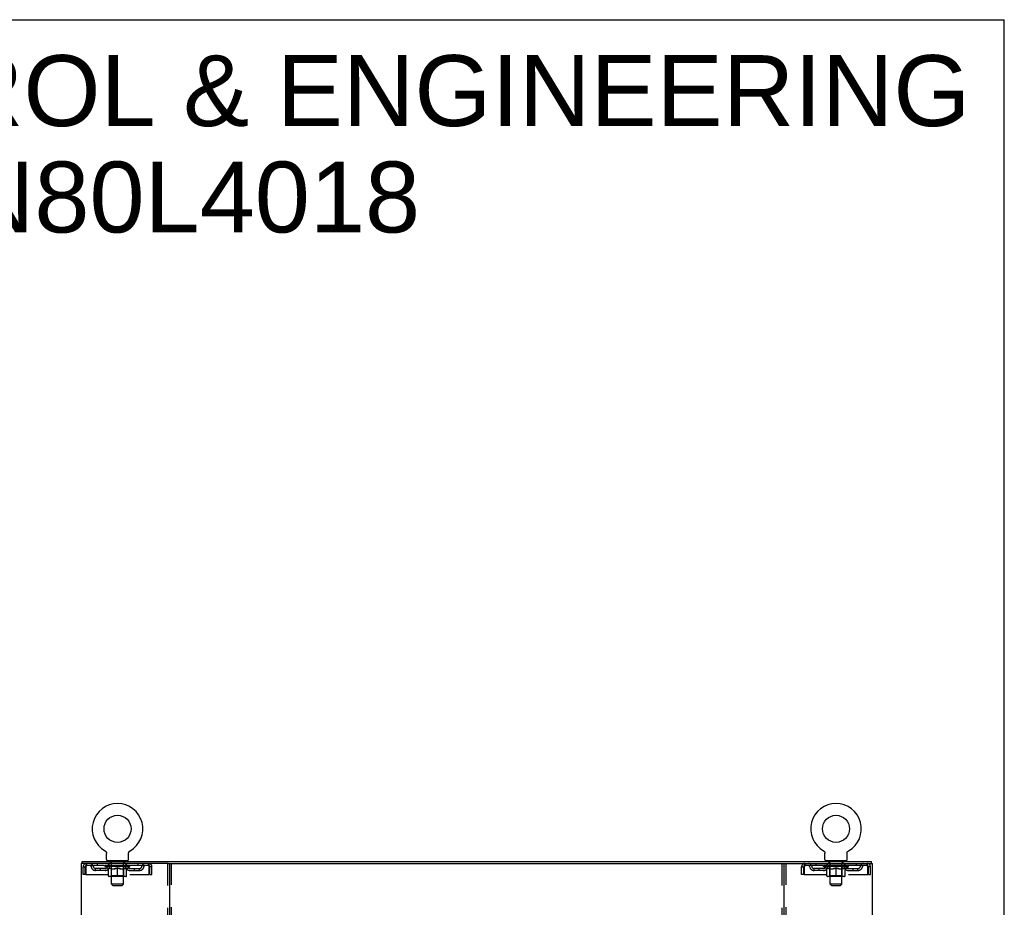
# Model space of a CAD drawing. Header units: inches. Extents: x 0 to 204, y 0 to 132.
# Tile 115 of 115: x 154 to 204, y 87 to 132. Entities that reach past the tile are written whole.
import ezdxf

# ---------------------------------------------------------------- set-up
doc = ezdxf.new("R2010")
doc.units = ezdxf.units.IN
doc.header["$LTSCALE"] = 11.243375
doc.header["$MEASUREMENT"] = 0
doc.linetypes.add('HIDDEN', pattern=[0.2, 0.1, -0.1])
doc.layers.get('0').update_dxf_attribs({"linetype": 'CONTINUOUS'})
doc.layers.add('DEFAULT_2', color=8, linetype='HIDDEN')
doc.layers.add('DIMENSIONS', color=7, linetype='CONTINUOUS')
doc.styles.get("Standard").update_dxf_attribs({"font": 'arial.ttf'})

msp = doc.modelspace()

# ---------------------------------------------------------------- linework, layer by layer
at = {"color": 7, "linetype": 'Continuous'}
for p, q in [((0, 132.275), (204.425, 132.275)), ((204.425, 0), (204.425, 132.275)), ((158.69, 89.998), (158.69, 89.998)), ((158.69, 89.998), (158.694, 89.995)), ((158.692, 89.996), (158.691, 89.997)), ((158.694, 89.995), (158.698, 89.992)), ((158.698, 89.992), (158.703, 89.989)), ((158.702, 89.99), (158.707, 89.986)), ((158.706, 89.987), (158.711, 89.983)), ((158.71, 89.983), (158.714, 89.98)), ((158.714, 89.98), (158.718, 89.977)), ((158.718, 89.977), (158.722, 89.973)), ((158.722, 89.973), (158.725, 89.969)), ((158.725, 89.969), (158.729, 89.965)), ((158.728, 89.966), (158.732, 89.961)), ((158.732, 89.962), (158.735, 89.957)), ((158.735, 89.958), (158.738, 89.953)), ((158.738, 89.953), (158.741, 89.949)), ((158.74, 89.949), (158.743, 89.945)), ((158.743, 89.945), (158.746, 89.94)), ((158.746, 89.94), (158.748, 89.936)), ((158.748, 89.936), (158.75, 89.931)), ((158.75, 89.931), (158.752, 89.926)), ((158.752, 89.927), (158.754, 89.922)), ((158.754, 89.922), (158.755, 89.917)), ((158.755, 89.917), (158.757, 89.912)), ((158.757, 89.912), (158.758, 89.907)), ((158.758, 89.907), (158.759, 89.902)), ((158.759, 89.902), (158.76, 89.897)), ((158.76, 89.897), (158.761, 89.892)), ((158.761, 89.892), (158.762, 89.887)), ((158.762, 89.877), (158.762, 89.873)), ((158.762, 89.559), (158.762, 89.873)), ((159.887, 89.559), (159.887, 89.873)), ((159.888, 89.887), (159.889, 89.892)), ((159.888, 89.882), (159.888, 89.887)), ((159.889, 89.892), (159.89, 89.897)), ((159.89, 89.897), (159.891, 89.902)), ((159.891, 89.902), (159.892, 89.907)), ((159.892, 89.907), (159.893, 89.912)), ((159.893, 89.912), (159.894, 89.917)), ((159.894, 89.917), (159.896, 89.922)), ((159.896, 89.922), (159.898, 89.927)), ((159.898, 89.926), (159.9, 89.931)), ((159.9, 89.931), (159.902, 89.936)), ((159.902, 89.936), (159.904, 89.94)), ((159.904, 89.94), (159.907, 89.945)), ((159.907, 89.945), (159.91, 89.949)), ((159.909, 89.949), (159.912, 89.953)), ((159.912, 89.953), (159.915, 89.958)), ((159.915, 89.957), (159.918, 89.962)), ((159.918, 89.961), (159.922, 89.966)), ((159.921, 89.965), (159.925, 89.969)), ((159.925, 89.969), (159.928, 89.973)), ((159.928, 89.973), (159.932, 89.977)), ((159.932, 89.977), (159.936, 89.98)), ((159.936, 89.98), (159.94, 89.983)), ((159.939, 89.983), (159.943, 89.987)), ((159.943, 89.986), (159.948, 89.99)), ((159.947, 89.989), (159.952, 89.992)), ((159.952, 89.992), (159.956, 89.995)), ((159.952, 89.992), (159.953, 89.993)), ((159.956, 89.995), (159.96, 89.998)), ((159.959, 89.997), (159.958, 89.996)), ((159.96, 89.998), (159.96, 89.998)), ((195.232, 89.998), (195.232, 89.998)), ((195.232, 89.998), (195.236, 89.995)), ((195.234, 89.996), (195.233, 89.997)), ((195.236, 89.995), (195.24, 89.992)), ((195.24, 89.992), (195.245, 89.989)), ((195.244, 89.99), (195.249, 89.986)), ((195.248, 89.987), (195.253, 89.983)), ((195.252, 89.983), (195.256, 89.98)), ((195.256, 89.98), (195.26, 89.977)), ((195.26, 89.977), (195.264, 89.973)), ((195.264, 89.973), (195.267, 89.969)), ((195.267, 89.969), (195.271, 89.965)), ((195.27, 89.966), (195.274, 89.961)), ((195.274, 89.962), (195.277, 89.957)), ((195.277, 89.958), (195.28, 89.953)), ((195.28, 89.953), (195.283, 89.949)), ((195.282, 89.949), (195.285, 89.945)), ((195.285, 89.945), (195.288, 89.94)), ((195.288, 89.94), (195.29, 89.936)), ((195.29, 89.936), (195.292, 89.931)), ((195.292, 89.931), (195.294, 89.926)), ((195.294, 89.927), (195.296, 89.922)), ((195.296, 89.922), (195.297, 89.917)), ((195.297, 89.917), (195.299, 89.912)), ((195.299, 89.912), (195.3, 89.907)), ((195.3, 89.907), (195.301, 89.902)), ((195.301, 89.902), (195.302, 89.897)), ((195.302, 89.897), (195.303, 89.892)), ((195.303, 89.892), (195.304, 89.887)), ((195.304, 89.877), (195.304, 89.873)), ((195.304, 89.559), (195.304, 89.873)), ((196.429, 89.559), (196.429, 89.873)), ((196.43, 89.887), (196.431, 89.892)), ((196.43, 89.882), (196.43, 89.887)), ((196.431, 89.892), (196.432, 89.897)), ((196.432, 89.897), (196.433, 89.902)), ((196.433, 89.902), (196.434, 89.907)), ((196.434, 89.907), (196.435, 89.912)), ((196.435, 89.912), (196.436, 89.917)), ((196.436, 89.917), (196.438, 89.922)), ((196.438, 89.922), (196.44, 89.927)), ((196.44, 89.926), (196.442, 89.931)), ((196.442, 89.931), (196.444, 89.936)), ((196.444, 89.936), (196.446, 89.94)), ((196.446, 89.94), (196.449, 89.945)), ((196.449, 89.945), (196.452, 89.949)), ((196.451, 89.949), (196.454, 89.953)), ((196.454, 89.953), (196.457, 89.958)), ((196.457, 89.957), (196.46, 89.962)), ((196.46, 89.961), (196.464, 89.966)), ((196.463, 89.965), (196.467, 89.969)), ((196.467, 89.969), (196.47, 89.973)), ((196.47, 89.973), (196.474, 89.977)), ((196.474, 89.977), (196.478, 89.98)), ((196.478, 89.98), (196.482, 89.983)), ((196.481, 89.983), (196.485, 89.987)), ((196.485, 89.986), (196.49, 89.99)), ((196.489, 89.989), (196.494, 89.992)), ((196.494, 89.992), (196.498, 89.995)), ((196.494, 89.992), (196.495, 89.993)), ((196.498, 89.995), (196.502, 89.998)), ((196.501, 89.997), (196.5, 89.996)), ((157.523, 89.356), (157.523, 89.46)), ((158.825, 89.49), (158.825, 89.46)), ((159.825, 89.49), (158.825, 89.49)), ((159.825, 89.49), (159.825, 89.46)), ((161.912, 89.356), (193.28, 89.356)), ((195.367, 89.49), (195.367, 89.46)), ((196.367, 89.49), (195.367, 89.49)), ((196.367, 89.49), (196.367, 89.46)), ((197.669, 89.356), (197.669, 89.46))]:
    msp.add_line(p, q, dxfattribs=at)
at = {"color": 3, "linetype": 'Continuous'}
for p, q in [((157.471, 89.356), (157.471, 9.564)), ((161.912, 89.356), (157.471, 89.356)), ((157.523, 89.46), (197.669, 89.46)), ((161.971, 89.356), (161.971, 9.564)), ((193.221, 9.564), (193.221, 89.356)), ((193.28, 89.356), (197.721, 89.356)), ((197.721, 9.564), (197.721, 89.356))]:
    msp.add_line(p, q, dxfattribs=at)
at = {"color": 7, "linetype": 'Continuous'}
for points in [[(158.762, 89.887), (158.762, 89.882), (158.762, 89.877)], [(159.887, 89.873), (159.888, 89.877), (159.888, 89.882)], [(159.887, 89.873), (159.888, 89.877), (159.888, 89.882)], [(195.304, 89.887), (195.304, 89.882), (195.304, 89.877)], [(196.429, 89.873), (196.43, 89.877), (196.43, 89.882)], [(196.429, 89.873), (196.43, 89.877), (196.43, 89.882)]]:
    msp.add_lwpolyline(points, dxfattribs=at)
for centre in [(159.325, 91.118), (195.867, 91.118)]:
    msp.add_circle(centre, 0.688, dxfattribs=at)
for centre, radius, start, end in [((159.325, 91.118), 1.288, 299.5053, 240.4947), ((195.867, 91.118), 1.288, 299.5053, 240.4947), ((158.831, 89.559), 0.069, 180, 265), ((159.818, 89.559), 0.069, 275, 360), ((195.373, 89.559), 0.069, 180, 265), ((196.36, 89.559), 0.069, 275, 360)]:
    msp.add_arc(centre, radius, start, end, dxfattribs=at)
at = {"layer": 'DEFAULT_2', "color": 8, "linetype": 'HIDDEN'}
for p, q in [((158.697, 89.993), (158.698, 89.992)), ((195.239, 89.993), (195.24, 89.992)), ((196.502, 89.998), (196.502, 89.998)), ((157.575, 88.793), (157.575, 89.189)), ((157.575, 89.189), (157.679, 89.189)), ((157.679, 88.793), (157.679, 89.189)), ((157.709, 89.189), (157.709, 88.793)), ((157.742, 89.356), (157.742, 89.252)), ((160.908, 89.252), (157.742, 89.252)), ((158.294, 89.356), (158.294, 89.252)), ((158.692, 89.205), (158.692, 89.252)), ((158.851, 89.093), (158.692, 89.205)), ((159.958, 89.205), (158.692, 89.205)), ((158.701, 89.245), (158.701, 89.252)), ((158.71, 89.242), (158.71, 89.245)), ((158.71, 89.242), (159.94, 89.242)), ((158.719, 89.242), (158.719, 89.245)), ((158.72, 89.242), (158.72, 89.245)), ((158.73, 89.245), (158.73, 89.252)), ((158.746, 89.242), (158.746, 89.245)), ((158.748, 89.242), (158.748, 89.245)), ((158.777, 89.245), (158.777, 89.252)), ((158.791, 89.242), (158.791, 89.245)), ((158.794, 89.242), (158.794, 89.245)), ((158.998, 89.245), (158.797, 89.245)), ((158.84, 89.245), (158.84, 89.252)), ((158.841, 89.242), (158.841, 89.245)), ((158.842, 89.242), (158.842, 89.245)), ((158.845, 89.242), (158.845, 89.245)), ((158.852, 89.242), (158.852, 89.245)), ((158.852, 89.242), (158.852, 89.245)), ((158.856, 89.242), (158.856, 89.245)), ((158.859, 89.242), (158.859, 89.246)), ((158.861, 88.73), (158.861, 89.137)), ((158.863, 89.242), (158.863, 89.245)), ((158.878, 89.242), (158.878, 89.245)), ((158.887, 89.252), (158.887, 89.356)), ((158.896, 89.242), (158.896, 89.247)), ((158.896, 89.242), (158.896, 89.245)), ((158.916, 89.242), (158.916, 89.245)), ((158.916, 89.242), (158.916, 89.245)), ((158.918, 89.245), (158.918, 89.252)), ((158.922, 89.49), (158.922, 89.46)), ((158.928, 89.242), (158.928, 89.245)), ((158.932, 89.242), (158.932, 89.245)), ((158.941, 89.242), (158.941, 89.245)), ((158.952, 89.242), (158.952, 89.249)), ((158.96, 89.4), (158.96, 89.48)), ((158.968, 89.242), (158.968, 89.245)), ((159.03, 89.39), (158.97, 89.39)), ((158.971, 89.242), (158.971, 89.245)), ((158.998, 89.242), (158.998, 89.245)), ((159.065, 89.245), (159.003, 89.245)), ((159.008, 89.245), (159.008, 89.252)), ((159.012, 88.733), (159.012, 89.202)), ((159.015, 89.242), (159.015, 89.245)), ((159.02, 89.242), (159.02, 89.245)), ((159.025, 88.309), (159.025, 89.38)), ((159.026, 89.242), (159.026, 89.25)), ((159.03, 89.242), (159.03, 89.245)), ((159.041, 89.242), (159.041, 89.245)), ((159.065, 89.242), (159.065, 89.245)), ((159.14, 89.245), (159.081, 89.245)), ((159.101, 89.242), (159.101, 89.245)), ((159.108, 89.245), (159.108, 89.252)), ((159.112, 89.242), (159.112, 89.245)), ((159.114, 89.242), (159.114, 89.251)), ((159.117, 89.242), (159.117, 89.245)), ((159.125, 89.242), (159.125, 89.245)), ((159.14, 89.242), (159.14, 89.245)), ((159.22, 89.245), (159.166, 89.245)), ((159.179, 89.242), (159.179, 89.245)), ((159.211, 89.245), (159.288, 89.249)), ((159.215, 89.245), (159.215, 89.252)), ((159.216, 89.251), (159.215, 89.252)), ((159.216, 89.245), (159.216, 89.251)), ((159.216, 89.242), (159.216, 89.245)), ((159.219, 89.242), (159.219, 89.245)), ((159.22, 89.242), (159.22, 89.245)), ((159.221, 89.242), (159.221, 89.245)), ((159.256, 89.245), (159.32, 89.245)), ((159.261, 89.242), (159.261, 89.245)), ((159.267, 89.245), (159.267, 89.248)), ((159.288, 89.245), (159.288, 89.249)), ((159.304, 89.242), (159.304, 89.245)), ((159.322, 89.245), (159.322, 89.245)), ((159.322, 89.242), (159.322, 89.245)), ((159.322, 89.242), (159.322, 89.245)), ((159.325, 89.245), (159.325, 89.252)), ((159.325, 89.252), (159.439, 89.245)), ((159.325, 88.693), (159.325, 89.137)), ((159.328, 89.242), (159.328, 89.245)), ((159.328, 89.242), (159.328, 89.245)), ((159.328, 89.245), (159.328, 89.245)), ((159.346, 89.242), (159.346, 89.245)), ((159.346, 89.245), (159.394, 89.245)), ((159.388, 89.242), (159.388, 89.245)), ((159.429, 89.242), (159.429, 89.245)), ((159.429, 89.242), (159.429, 89.245)), ((159.43, 89.245), (159.484, 89.245)), ((159.431, 89.242), (159.431, 89.245)), ((159.434, 89.251), (159.435, 89.252)), ((159.434, 89.245), (159.434, 89.251)), ((159.434, 89.242), (159.434, 89.245)), ((159.435, 89.245), (159.435, 89.252)), ((159.471, 89.242), (159.471, 89.245)), ((159.51, 89.242), (159.51, 89.245)), ((159.51, 89.245), (159.569, 89.245)), ((159.525, 89.242), (159.525, 89.245)), ((159.533, 89.242), (159.533, 89.245)), ((159.535, 89.242), (159.535, 89.251)), ((159.538, 89.242), (159.538, 89.245)), ((159.542, 89.245), (159.542, 89.252)), ((159.549, 89.242), (159.549, 89.245)), ((159.585, 89.242), (159.585, 89.245)), ((159.585, 89.245), (159.647, 89.245)), ((159.609, 89.242), (159.609, 89.245)), ((159.68, 89.39), (159.62, 89.39)), ((159.62, 89.242), (159.62, 89.245)), ((159.624, 89.242), (159.624, 89.25)), ((159.625, 88.309), (159.625, 89.38)), ((159.63, 89.242), (159.63, 89.245)), ((159.635, 89.242), (159.635, 89.245)), ((159.638, 88.733), (159.638, 89.202)), ((159.642, 89.245), (159.642, 89.252)), ((159.652, 89.242), (159.652, 89.245)), ((159.652, 89.245), (159.853, 89.245)), ((159.679, 89.242), (159.679, 89.245)), ((159.682, 89.242), (159.682, 89.245)), ((159.69, 89.4), (159.69, 89.48)), ((159.698, 89.242), (159.698, 89.249)), ((159.709, 89.242), (159.709, 89.245)), ((159.718, 89.242), (159.718, 89.245)), ((159.722, 89.242), (159.722, 89.245)), ((159.728, 89.49), (159.728, 89.46)), ((159.732, 89.245), (159.732, 89.252)), ((159.733, 89.242), (159.733, 89.245)), ((159.734, 89.242), (159.734, 89.245)), ((159.754, 89.242), (159.754, 89.247)), ((159.754, 89.242), (159.754, 89.245)), ((159.762, 89.252), (159.762, 89.356)), ((159.772, 89.242), (159.772, 89.245)), ((159.787, 89.242), (159.787, 89.245)), ((159.788, 88.73), (159.788, 89.137)), ((159.791, 89.242), (159.791, 89.246)), ((159.794, 89.242), (159.794, 89.245)), ((159.798, 89.242), (159.798, 89.245)), ((159.798, 89.242), (159.798, 89.245)), ((159.799, 89.093), (159.958, 89.205)), ((159.805, 89.242), (159.805, 89.245)), ((159.808, 89.242), (159.808, 89.245)), ((159.809, 89.242), (159.809, 89.245)), ((159.81, 89.245), (159.81, 89.252)), ((159.856, 89.242), (159.856, 89.245)), ((159.859, 89.242), (159.859, 89.245)), ((159.873, 89.245), (159.873, 89.252)), ((159.902, 89.242), (159.902, 89.245)), ((159.904, 89.242), (159.904, 89.245)), ((159.92, 89.245), (159.92, 89.252)), ((159.93, 89.242), (159.93, 89.245)), ((159.931, 89.242), (159.931, 89.245)), ((159.94, 89.242), (159.94, 89.245)), ((159.949, 89.245), (159.949, 89.252)), ((159.958, 89.205), (159.958, 89.252)), ((160.356, 89.356), (160.356, 89.252)), ((160.908, 89.252), (160.908, 89.356)), ((160.941, 88.793), (160.941, 89.189)), ((160.971, 88.793), (160.971, 89.189)), ((161.075, 89.189), (160.971, 89.189)), ((161.075, 88.793), (161.075, 89.189)), ((161.867, 89.356), (161.867, 9.564)), ((162.075, 9.564), (162.075, 89.356)), ((193.117, 89.356), (193.117, 9.564)), ((193.325, 9.564), (193.325, 89.356)), ((194.117, 88.793), (194.117, 89.189)), ((194.117, 89.189), (194.221, 89.189)), ((194.221, 88.793), (194.221, 89.189)), ((194.251, 89.189), (194.251, 88.793)), ((194.284, 89.356), (194.284, 89.252)), ((197.45, 89.252), (194.284, 89.252)), ((194.836, 89.356), (194.836, 89.252)), ((195.234, 89.205), (195.234, 89.252)), ((196.5, 89.205), (195.234, 89.205)), ((195.393, 89.093), (195.234, 89.205)), ((195.243, 89.245), (195.243, 89.252)), ((195.252, 89.242), (195.252, 89.245)), ((195.252, 89.242), (196.482, 89.242)), ((195.261, 89.242), (195.261, 89.245)), ((195.262, 89.242), (195.262, 89.245)), ((195.272, 89.245), (195.272, 89.252)), ((195.288, 89.242), (195.288, 89.245)), ((195.29, 89.242), (195.29, 89.245)), ((195.319, 89.245), (195.319, 89.252)), ((195.333, 89.242), (195.333, 89.245)), ((195.336, 89.242), (195.336, 89.245)), ((195.54, 89.245), (195.339, 89.245)), ((195.382, 89.245), (195.382, 89.252)), ((195.383, 89.242), (195.383, 89.245)), ((195.384, 89.242), (195.384, 89.245)), ((195.387, 89.242), (195.387, 89.245)), ((195.394, 89.242), (195.394, 89.245)), ((195.394, 89.242), (195.394, 89.245)), ((195.398, 89.242), (195.398, 89.245)), ((195.401, 89.242), (195.401, 89.246)), ((195.403, 88.73), (195.403, 89.137)), ((195.405, 89.242), (195.405, 89.245)), ((195.42, 89.242), (195.42, 89.245)), ((195.429, 89.252), (195.429, 89.356)), ((195.438, 89.242), (195.438, 89.247)), ((195.438, 89.242), (195.438, 89.245)), ((195.458, 89.242), (195.458, 89.245)), ((195.458, 89.242), (195.458, 89.245)), ((195.46, 89.245), (195.46, 89.252)), ((195.464, 89.49), (195.464, 89.46)), ((195.47, 89.242), (195.47, 89.245)), ((195.474, 89.242), (195.474, 89.245)), ((195.483, 89.242), (195.483, 89.245)), ((195.494, 89.242), (195.494, 89.249)), ((195.502, 89.4), (195.502, 89.48)), ((195.51, 89.242), (195.51, 89.245)), ((195.572, 89.39), (195.512, 89.39)), ((195.513, 89.242), (195.513, 89.245)), ((195.54, 89.242), (195.54, 89.245)), ((195.607, 89.245), (195.545, 89.245)), ((195.55, 89.245), (195.55, 89.252)), ((195.554, 88.733), (195.554, 89.202)), ((195.557, 89.242), (195.557, 89.245)), ((195.562, 89.242), (195.562, 89.245)), ((195.567, 88.309), (195.567, 89.38)), ((195.568, 89.242), (195.568, 89.25)), ((195.572, 89.242), (195.572, 89.245)), ((195.583, 89.242), (195.583, 89.245)), ((195.607, 89.242), (195.607, 89.245)), ((195.682, 89.245), (195.623, 89.245)), ((195.643, 89.242), (195.643, 89.245)), ((195.65, 89.245), (195.65, 89.252)), ((195.654, 89.242), (195.654, 89.245)), ((195.656, 89.242), (195.656, 89.251)), ((195.659, 89.242), (195.659, 89.245)), ((195.667, 89.242), (195.667, 89.245)), ((195.682, 89.242), (195.682, 89.245)), ((195.762, 89.245), (195.708, 89.245)), ((195.721, 89.242), (195.721, 89.245)), ((195.753, 89.245), (195.83, 89.249)), ((195.757, 89.245), (195.757, 89.252)), ((195.758, 89.251), (195.757, 89.252)), ((195.758, 89.245), (195.758, 89.251)), ((195.758, 89.242), (195.758, 89.245)), ((195.761, 89.242), (195.761, 89.245)), ((195.762, 89.242), (195.762, 89.245)), ((195.763, 89.242), (195.763, 89.245)), ((195.798, 89.245), (195.862, 89.245)), ((195.803, 89.242), (195.803, 89.245)), ((195.809, 89.245), (195.809, 89.248)), ((195.83, 89.245), (195.83, 89.249)), ((195.846, 89.242), (195.846, 89.245)), ((195.864, 89.245), (195.864, 89.245)), ((195.864, 89.242), (195.864, 89.245)), ((195.864, 89.242), (195.864, 89.245)), ((195.867, 89.245), (195.867, 89.252)), ((195.867, 89.252), (195.981, 89.245)), ((195.867, 88.693), (195.867, 89.137)), ((195.87, 89.242), (195.87, 89.245)), ((195.87, 89.242), (195.87, 89.245)), ((195.87, 89.245), (195.87, 89.245)), ((195.888, 89.242), (195.888, 89.245)), ((195.888, 89.245), (195.936, 89.245)), ((195.93, 89.242), (195.93, 89.245)), ((195.971, 89.242), (195.971, 89.245)), ((195.971, 89.242), (195.971, 89.245)), ((195.972, 89.245), (196.026, 89.245)), ((195.973, 89.242), (195.973, 89.245)), ((195.976, 89.251), (195.977, 89.252)), ((195.976, 89.245), (195.976, 89.251)), ((195.976, 89.242), (195.976, 89.245)), ((195.977, 89.245), (195.977, 89.252)), ((196.013, 89.242), (196.013, 89.245)), ((196.052, 89.242), (196.052, 89.245)), ((196.052, 89.245), (196.111, 89.245)), ((196.067, 89.242), (196.067, 89.245)), ((196.075, 89.242), (196.075, 89.245)), ((196.077, 89.242), (196.077, 89.251)), ((196.08, 89.242), (196.08, 89.245)), ((196.084, 89.245), (196.084, 89.252)), ((196.091, 89.242), (196.091, 89.245)), ((196.127, 89.242), (196.127, 89.245)), ((196.127, 89.245), (196.189, 89.245)), ((196.151, 89.242), (196.151, 89.245)), ((196.222, 89.39), (196.162, 89.39)), ((196.162, 89.242), (196.162, 89.245)), ((196.166, 89.242), (196.166, 89.25)), ((196.167, 88.309), (196.167, 89.38)), ((196.172, 89.242), (196.172, 89.245)), ((196.177, 89.242), (196.177, 89.245)), ((196.18, 88.733), (196.18, 89.202)), ((196.184, 89.245), (196.184, 89.252)), ((196.194, 89.242), (196.194, 89.245)), ((196.194, 89.245), (196.395, 89.245)), ((196.221, 89.242), (196.221, 89.245)), ((196.224, 89.242), (196.224, 89.245)), ((196.232, 89.4), (196.232, 89.48)), ((196.24, 89.242), (196.24, 89.249)), ((196.251, 89.242), (196.251, 89.245)), ((196.26, 89.242), (196.26, 89.245)), ((196.264, 89.242), (196.264, 89.245)), ((196.27, 89.49), (196.27, 89.46)), ((196.274, 89.245), (196.274, 89.252)), ((196.275, 89.242), (196.275, 89.245)), ((196.276, 89.242), (196.276, 89.245)), ((196.296, 89.242), (196.296, 89.247)), ((196.296, 89.242), (196.296, 89.245)), ((196.304, 89.252), (196.304, 89.356)), ((196.314, 89.242), (196.314, 89.245)), ((196.329, 89.242), (196.329, 89.245)), ((196.33, 88.73), (196.33, 89.137)), ((196.333, 89.242), (196.333, 89.246)), ((196.336, 89.242), (196.336, 89.245)), ((196.34, 89.242), (196.34, 89.245)), ((196.34, 89.242), (196.34, 89.245)), ((196.341, 89.093), (196.5, 89.205)), ((196.347, 89.242), (196.347, 89.245)), ((196.35, 89.242), (196.35, 89.245)), ((196.351, 89.242), (196.351, 89.245)), ((196.352, 89.245), (196.352, 89.252)), ((196.398, 89.242), (196.398, 89.245)), ((196.401, 89.242), (196.401, 89.245)), ((196.415, 89.245), (196.415, 89.252)), ((196.444, 89.242), (196.444, 89.245)), ((196.446, 89.242), (196.446, 89.245)), ((196.462, 89.245), (196.462, 89.252)), ((196.472, 89.242), (196.472, 89.245)), ((196.473, 89.242), (196.473, 89.245)), ((196.482, 89.242), (196.482, 89.245)), ((196.491, 89.245), (196.491, 89.252)), ((196.5, 89.205), (196.5, 89.252)), ((196.898, 89.356), (196.898, 89.252)), ((197.45, 89.252), (197.45, 89.356)), ((197.483, 88.793), (197.483, 89.189)), ((197.513, 88.793), (197.513, 89.189)), ((197.617, 89.189), (197.513, 89.189)), ((197.617, 88.793), (197.617, 89.189)), ((157.679, 88.793), (157.575, 88.793)), ((157.709, 88.793), (160.941, 88.793)), ((158.21, 89.001), (158.21, 89.105)), ((158.693, 89.105), (158.21, 89.105)), ((158.693, 89.001), (158.21, 89.001)), ((158.46, 89.001), (158.46, 89.105)), ((158.851, 89.093), (158.861, 89.093)), ((159.751, 88.693), (158.899, 88.693)), ((159.012, 88.733), (158.972, 88.693)), ((159.004, 89.093), (159.184, 89.093)), ((159.638, 88.733), (159.012, 88.733)), ((159.466, 89.093), (159.646, 89.093)), ((159.638, 88.733), (159.678, 88.693)), ((159.788, 89.093), (159.799, 89.093)), ((159.957, 89.105), (160.44, 89.105)), ((159.957, 89.001), (160.44, 89.001)), ((160.19, 89.001), (160.19, 89.105)), ((160.44, 89.001), (160.44, 89.105)), ((160.971, 88.793), (161.075, 88.793)), ((194.221, 88.793), (194.117, 88.793)), ((194.251, 88.793), (197.483, 88.793)), ((194.752, 89.001), (194.752, 89.105)), ((195.235, 89.105), (194.752, 89.105)), ((195.235, 89.001), (194.752, 89.001)), ((195.002, 89.001), (195.002, 89.105)), ((195.393, 89.093), (195.403, 89.093)), ((196.293, 88.693), (195.441, 88.693)), ((195.554, 88.733), (195.514, 88.693)), ((195.546, 89.093), (195.726, 89.093)), ((196.18, 88.733), (195.554, 88.733)), ((196.008, 89.093), (196.188, 89.093)), ((196.18, 88.733), (196.22, 88.693)), ((196.33, 89.093), (196.341, 89.093)), ((196.499, 89.105), (196.982, 89.105)), ((196.499, 89.001), (196.982, 89.001)), ((196.732, 89.001), (196.732, 89.105)), ((196.982, 89.001), (196.982, 89.105)), ((197.513, 88.793), (197.617, 88.793)), ((159.094, 88.24), (159.025, 88.309)), ((159.625, 88.309), (159.025, 88.309)), ((159.094, 88.24), (159.556, 88.24)), ((159.556, 88.24), (159.625, 88.309)), ((196.167, 88.309), (195.567, 88.309)), ((195.636, 88.24), (195.567, 88.309)), ((195.636, 88.24), (196.098, 88.24)), ((196.098, 88.24), (196.167, 88.309))]:
    msp.add_line(p, q, dxfattribs=at)
for points in [[(157.742, 89.356), (157.74, 89.354), (157.737, 89.351), (157.735, 89.346), (157.733, 89.339), (157.73, 89.33), (157.728, 89.319), (157.725, 89.307), (157.723, 89.293), (157.721, 89.277), (157.718, 89.261), (157.716, 89.244), (157.714, 89.226), (157.711, 89.207), (157.709, 89.189)], [(157.742, 89.252), (157.74, 89.251), (157.737, 89.25), (157.735, 89.248), (157.733, 89.245), (157.73, 89.242), (157.728, 89.238), (157.725, 89.233), (157.723, 89.228), (157.721, 89.222), (157.718, 89.216), (157.716, 89.209), (157.714, 89.203), (157.711, 89.196), (157.709, 89.189)], [(159.011, 89.093), (158.987, 89.098), (158.962, 89.103), (158.937, 89.11), (158.912, 89.118), (158.887, 89.127), (158.861, 89.137)], [(158.861, 89.136), (158.886, 89.126), (158.91, 89.118), (158.934, 89.11), (158.957, 89.103), (158.981, 89.098), (159.004, 89.093)], [(159.325, 89.137), (159.299, 89.127), (159.273, 89.118), (159.248, 89.11), (159.223, 89.103), (159.199, 89.098), (159.174, 89.093)], [(159.184, 89.093), (159.207, 89.098), (159.23, 89.103), (159.254, 89.11), (159.277, 89.117), (159.301, 89.126), (159.325, 89.135)], [(159.476, 89.093), (159.451, 89.098), (159.426, 89.103), (159.401, 89.11), (159.376, 89.118), (159.351, 89.127), (159.325, 89.137)], [(159.325, 89.135), (159.349, 89.126), (159.373, 89.117), (159.397, 89.11), (159.42, 89.103), (159.443, 89.098), (159.466, 89.093)], [(159.788, 89.137), (159.763, 89.127), (159.737, 89.118), (159.712, 89.11), (159.688, 89.103), (159.663, 89.098), (159.639, 89.093)], [(159.646, 89.093), (159.67, 89.098), (159.693, 89.104), (159.717, 89.11), (159.74, 89.118), (159.764, 89.126), (159.788, 89.136)], [(160.941, 89.189), (160.939, 89.207), (160.936, 89.226), (160.934, 89.244), (160.932, 89.261), (160.929, 89.277), (160.927, 89.293), (160.924, 89.307), (160.922, 89.319), (160.92, 89.33), (160.917, 89.339), (160.915, 89.346), (160.913, 89.351), (160.91, 89.354), (160.908, 89.356)], [(160.941, 89.189), (160.939, 89.196), (160.936, 89.203), (160.934, 89.209), (160.932, 89.216), (160.929, 89.222), (160.927, 89.228), (160.924, 89.233), (160.922, 89.238), (160.92, 89.242), (160.917, 89.245), (160.915, 89.248), (160.913, 89.25), (160.91, 89.251), (160.908, 89.252)], [(194.284, 89.356), (194.282, 89.354), (194.279, 89.351), (194.277, 89.346), (194.275, 89.339), (194.272, 89.33), (194.27, 89.319), (194.267, 89.307), (194.265, 89.293), (194.263, 89.277), (194.26, 89.261), (194.258, 89.244), (194.256, 89.226), (194.253, 89.207), (194.251, 89.189)], [(194.284, 89.252), (194.282, 89.251), (194.279, 89.25), (194.277, 89.248), (194.275, 89.245), (194.272, 89.242), (194.27, 89.238), (194.267, 89.233), (194.265, 89.228), (194.263, 89.222), (194.26, 89.216), (194.258, 89.209), (194.256, 89.203), (194.253, 89.196), (194.251, 89.189)], [(195.553, 89.093), (195.529, 89.098), (195.504, 89.103), (195.479, 89.11), (195.454, 89.118), (195.429, 89.127), (195.403, 89.137)], [(195.403, 89.136), (195.428, 89.126), (195.452, 89.118), (195.476, 89.11), (195.499, 89.103), (195.523, 89.098), (195.546, 89.093)], [(195.867, 89.137), (195.841, 89.127), (195.815, 89.118), (195.79, 89.11), (195.765, 89.103), (195.741, 89.098), (195.716, 89.093)], [(195.726, 89.093), (195.749, 89.098), (195.772, 89.103), (195.796, 89.11), (195.819, 89.117), (195.843, 89.126), (195.867, 89.135)], [(196.018, 89.093), (195.993, 89.098), (195.968, 89.103), (195.943, 89.11), (195.918, 89.118), (195.893, 89.127), (195.867, 89.137)], [(195.867, 89.135), (195.891, 89.126), (195.915, 89.117), (195.939, 89.11), (195.962, 89.103), (195.985, 89.098), (196.008, 89.093)], [(196.33, 89.137), (196.305, 89.127), (196.279, 89.118), (196.254, 89.11), (196.23, 89.103), (196.205, 89.098), (196.181, 89.093)], [(196.188, 89.093), (196.212, 89.098), (196.235, 89.104), (196.259, 89.11), (196.282, 89.118), (196.306, 89.126), (196.33, 89.136)], [(197.483, 89.189), (197.481, 89.207), (197.478, 89.226), (197.476, 89.244), (197.474, 89.261), (197.471, 89.277), (197.469, 89.293), (197.466, 89.307), (197.464, 89.319), (197.462, 89.33), (197.459, 89.339), (197.457, 89.346), (197.455, 89.351), (197.452, 89.354), (197.45, 89.356)], [(197.483, 89.189), (197.481, 89.196), (197.478, 89.203), (197.476, 89.209), (197.474, 89.216), (197.471, 89.222), (197.469, 89.228), (197.466, 89.233), (197.464, 89.238), (197.462, 89.242), (197.459, 89.245), (197.457, 89.248), (197.455, 89.25), (197.452, 89.251), (197.45, 89.252)]]:
    msp.add_lwpolyline(points, dxfattribs=at)
for centre, radius, start, end in [((157.742, 89.189), 0.167, 90, 180), ((157.742, 89.189), 0.063, 90, 180), ((157.921, 89.189), 0.167, 8.0716, 90), ((157.922, 89.189), 0.0625, 7.9863, 90), ((158.21, 89.23), 0.229, 187.9863, 270), ((158.21, 89.23), 0.125, 188.0716, 270), ((158.693, 89.23), 0.125, 270, 351.9284), ((158.693, 89.23), 0.229, 270, 352.0137), ((158.982, 89.189), 0.167, 90, 171.9284), ((158.831, 89.559), 0.069, 265, 270), ((158.982, 89.189), 0.0625, 90, 172.0137), ((158.95, 89.48), 0.01, 0, 90), ((158.97, 89.4), 0.01, 180, 270), ((158.972, 89.202), 0.0398, 0, 90), ((159.015, 89.38), 0.01, 0, 90), ((159.635, 89.38), 0.01, 90, 180), ((159.678, 89.202), 0.0398, 90, 180), ((159.667, 89.189), 0.167, 8.0716, 90), ((159.668, 89.189), 0.0625, 7.9863, 90), ((159.68, 89.4), 0.01, 270, 360), ((159.7, 89.48), 0.01, 90, 180), ((159.957, 89.23), 0.229, 187.9863, 270), ((159.818, 89.559), 0.069, 270, 275), ((159.957, 89.23), 0.125, 188.0716, 270), ((160.44, 89.23), 0.125, 270, 351.9284), ((160.44, 89.23), 0.229, 270, 352.0137), ((160.729, 89.189), 0.167, 90, 171.9284), ((160.728, 89.189), 0.0625, 90, 172.0137), ((160.908, 89.189), 0.167, 0, 90), ((160.908, 89.189), 0.063, 0, 90), ((194.284, 89.189), 0.167, 90, 180), ((194.284, 89.189), 0.063, 90, 180), ((194.463, 89.189), 0.167, 8.0716, 90), ((194.464, 89.189), 0.0625, 7.9863, 90), ((194.752, 89.23), 0.229, 187.9863, 270), ((194.752, 89.23), 0.125, 188.0716, 270), ((195.235, 89.23), 0.125, 270, 351.9284), ((195.235, 89.23), 0.229, 270, 352.0137), ((195.524, 89.189), 0.167, 90, 171.9284), ((195.373, 89.559), 0.069, 265, 270), ((195.524, 89.189), 0.0625, 90, 172.0137), ((195.492, 89.48), 0.01, 0, 90), ((195.512, 89.4), 0.01, 180, 270), ((195.514, 89.202), 0.0398, 0, 90), ((195.557, 89.38), 0.01, 0, 90), ((196.177, 89.38), 0.01, 90, 180), ((196.22, 89.202), 0.0398, 90, 180), ((196.209, 89.189), 0.167, 8.0716, 90), ((196.21, 89.189), 0.0625, 7.9863, 90), ((196.222, 89.4), 0.01, 270, 360), ((196.242, 89.48), 0.01, 90, 180), ((196.499, 89.23), 0.229, 187.9863, 270), ((196.36, 89.559), 0.069, 270, 275), ((196.499, 89.23), 0.125, 188.0716, 270), ((196.982, 89.23), 0.125, 270, 351.9284), ((196.982, 89.23), 0.229, 270, 352.0137), ((197.271, 89.189), 0.167, 90, 171.9284), ((197.27, 89.189), 0.0625, 90, 172.0137), ((197.45, 89.189), 0.167, 0, 90), ((197.45, 89.189), 0.063, 0, 90), ((158.899, 88.73), 0.0371, 180, 270), ((159.751, 88.73), 0.0371, 270, 360), ((195.441, 88.73), 0.0371, 180, 270), ((196.293, 88.73), 0.0371, 270, 360)]:
    msp.add_arc(centre, radius, start, end, dxfattribs=at)
for centre, major_axis, ratio, start_param, end_param in [((159.325, 89.252), (0.633, 0.007), 0.05963, 2.96643, 3.140963), ((158.672, 89.24), (0.198, 0), 0.060556, 0.430652, 1.470503), ((159.325, 89.252), (0.633, 0), 0.060556, -3.141593, -2.96706), ((158.672, 89.233), (0.198, 0.002), 0.05963, 1.376596, 1.469874), ((159.325, 89.252), (0.633, 0.013), 0.05688, 2.791345, 2.965878), ((158.648, 89.24), (0.198, 0.002), 0.05963, 0.25549, 1.295341), ((158.716, 89.24), (0.198, -0.002), 0.05963, 0.605815, 1.645666), ((159.325, 89.252), (0.633, -0.007), 0.05963, -2.96643, -2.791898), ((158.716, 89.233), (0.198, 0), 0.060556, 1.551758, 1.645036), ((158.648, 89.233), (0.198, 0.004), 0.05688, 1.20151, 1.294789), ((158.717, 89.235), (0.164, 0.002), 0.05963, 1.065228, 1.614276), ((158.697, 89.235), (0.164, 0.003), 0.05688, 0.890143, 1.43919), ((158.755, 89.235), (0.164, 0), 0.060556, 1.240391, 1.789438), ((159.325, 89.252), (0.633, 0.019), 0.052395, 2.616403, 2.790936), ((158.644, 89.24), (0.198, 0.004), 0.05688, 0.080405, 1.120256), ((158.779, 89.24), (0.198, -0.004), 0.05688, 0.7809, 1.820751), ((159.325, 89.252), (0.633, -0.013), 0.05688, -2.791345, -2.616812), ((158.779, 89.233), (0.198, -0.002), 0.05963, 1.72692, 1.820198), ((158.644, 89.233), (0.198, 0.006), 0.052395, 1.026568, 1.119847), ((158.697, 89.235), (0.164, 0.005), 0.052395, 0.715201, 1.264248), ((158.811, 89.235), (0.164, -0.002), 0.05963, 1.415553, 1.9646), ((159.325, 89.252), (0.633, 0.025), 0.046319, 2.441654, 2.616187), ((158.858, 89.24), (0.198, -0.006), 0.052395, 0.955842, 1.995693), ((159.325, 89.252), (0.633, -0.019), 0.052395, -2.616403, -2.44187), ((158.661, 89.24), (0.198, 0.006), 0.052395, -0.094537, 0.945314), ((158.858, 89.233), (0.198, -0.004), 0.05688, 1.902006, 1.995284), ((158.661, 89.233), (0.198, 0.008), 0.046319, 0.851819, 0.945098), ((158.715, 89.235), (0.164, 0.006), 0.046319, 0.540452, 1.089499), ((158.882, 89.235), (0.164, -0.003), 0.05688, 1.590638, 2.139686), ((159.325, 89.252), (0.633, 0.029), 0.038841, 2.267123, 2.441656), ((158.951, 89.24), (0.198, -0.008), 0.046319, 1.130591, 2.170442), ((158.698, 89.24), (0.198, 0.008), 0.046319, -0.269286, 0.770565), ((159.325, 89.252), (0.633, -0.025), 0.046319, -2.441654, -2.267121), ((158.951, 89.233), (0.198, -0.006), 0.052395, 2.076947, 2.170226), ((158.698, 89.233), (0.198, 0.009), 0.038841, 0.677289, 0.770567), ((158.752, 89.235), (0.164, 0.008), 0.038841, 0.365921, 0.914969), ((158.967, 89.235), (0.164, -0.005), 0.052395, 1.76558, 2.314627), ((159.325, 89.252), (0.633, 0.033), 0.030195, 2.09281, 2.267343), ((159.056, 89.24), (0.198, -0.009), 0.038841, 1.305122, 2.344973), ((158.754, 89.24), (0.198, 0.009), 0.038841, -0.443817, 0.596034), ((159.325, 89.252), (0.633, -0.029), 0.038841, -2.267123, -2.092591), ((159.056, 89.233), (0.198, -0.008), 0.046319, 2.251696, 2.344975), ((158.754, 89.233), (0.198, 0.01), 0.030195, 0.502975, 0.596254), ((158.807, 89.235), (0.164, 0.009), 0.030195, 0.191608, 0.740655), ((159.062, 89.235), (0.164, -0.006), 0.046319, 1.940329, 2.489376), ((158.828, 89.24), (0.198, 0.01), 0.030195, -0.61813, 0.421721), ((159.325, 89.252), (0.633, 0.036), 0.020645, 1.918687, 2.09322), ((159.169, 89.24), (0.198, -0.01), 0.030195, 1.479435, 2.519286), ((159.325, 89.252), (0.633, -0.033), 0.030195, -2.09281, -1.918277), ((159.169, 89.233), (0.198, -0.009), 0.038841, 2.426227, 2.519505), ((158.828, 89.233), (0.198, 0.011), 0.020645, 0.328852, 0.422131), ((158.877, 89.235), (0.164, 0.009), 0.020645, 0.017485, 0.566532), ((159.166, 89.235), (0.164, -0.008), 0.038841, 2.11486, 2.663907), ((158.916, 89.24), (0.198, 0.011), 0.020645, -0.792253, 0.247598), ((159.325, 89.252), (0.633, 0.038), 0.010478, 1.744704, 1.919237), ((159.287, 89.24), (0.198, -0.011), 0.020645, 1.653558, 2.693409), ((159.325, 89.252), (0.633, -0.036), 0.020645, -1.918687, -1.744154), ((159.287, 89.233), (0.198, -0.01), 0.030195, 2.60054, 2.693819), ((158.916, 89.233), (0.198, 0.012), 0.010478, 0.154869, 0.248148), ((158.96, 89.235), (0.164, 0.01), 0.010478, 6.126688, 6.675735), ((159.274, 89.235), (0.164, -0.009), 0.030195, 2.289173, 2.83822), ((159.017, 89.24), (0.198, 0.012), 0.010478, -0.966236, -0.000846), ((159.406, 89.24), (0.198, -0.012), 0.010478, 1.827541, 2.867392), ((159.325, 89.252), (0.633, -0.038), 0.010478, -1.744704, -1.570171), ((159.406, 89.233), (0.198, -0.011), 0.020645, 2.774664, 2.867942), ((159.384, 89.235), (0.164, -0.009), 0.020645, 2.463296, 3.012344), ((159.244, 89.24), (0.198, 0.012), 0.010478, 0.274201, 1.314052), ((159.158, 89.235), (0.164, 0.01), 0.010478, -0.000298, 0.504314), ((159.128, 89.233), (0.198, 0.012), 0.010478, 0.192946, 0.399283), ((159.325, 89.252), (0.633, 0.038), 0.010478, -1.578586, -1.396888), ((159.522, 89.233), (0.198, -0.012), 0.010478, 2.948646, 3.041925), ((159.492, 89.235), (0.164, -0.01), 0.010478, 2.637279, 3.142076), ((159.363, 89.24), (0.198, 0.011), 0.020645, 0.448184, 1.488034), ((159.266, 89.235), (0.164, 0.009), 0.020645, 0.129249, 0.678296), ((159.244, 89.233), (0.198, 0.011), 0.020645, 0.273651, 0.366929), ((159.633, 89.24), (0.198, -0.012), 0.010478, -3.140747, -2.175357), ((159.325, 89.252), (0.633, 0.036), 0.020645, -1.397439, -1.222906), ((159.325, 89.252), (0.633, -0.038), 0.010478, 1.222355, 1.396888), ((159.481, 89.24), (0.198, 0.01), 0.030195, 0.622307, 1.662158), ((159.376, 89.235), (0.164, 0.009), 0.030195, 0.303372, 0.852419), ((159.69, 89.235), (0.164, -0.01), 0.010478, 2.749043, 3.29809), ((159.734, 89.24), (0.198, -0.011), 0.020645, 2.893995, 3.933846), ((159.363, 89.233), (0.198, 0.01), 0.030195, 0.447774, 0.541052), ((159.734, 89.233), (0.198, -0.012), 0.010478, 2.893445, 2.986723), ((159.594, 89.24), (0.198, 0.009), 0.038841, 0.79662, 1.836471), ((159.325, 89.252), (0.633, 0.033), 0.030195, -1.223315, -1.048783), ((159.325, 89.252), (0.633, -0.036), 0.020645, 1.048373, 1.222906), ((159.484, 89.235), (0.164, 0.008), 0.038841, 0.477686, 1.026733), ((159.773, 89.235), (0.164, -0.009), 0.020645, 2.57506, 3.124108), ((159.822, 89.24), (0.198, -0.01), 0.030195, 2.719872, 3.759723), ((159.699, 89.24), (0.198, 0.008), 0.046319, 0.971151, 2.011002), ((159.481, 89.233), (0.198, 0.009), 0.038841, 0.622087, 0.715366), ((159.822, 89.233), (0.198, -0.011), 0.020645, 2.719462, 2.812741), ((159.325, 89.252), (0.633, 0.029), 0.038841, -1.049002, -0.874469), ((159.325, 89.252), (0.633, -0.033), 0.030195, 0.87425, 1.048783), ((159.588, 89.235), (0.164, 0.006), 0.046319, 0.652216, 1.201263), ((159.792, 89.24), (0.198, 0.006), 0.052395, 1.1459, 2.185751), ((159.843, 89.235), (0.164, -0.009), 0.030195, 2.400937, 2.949985), ((159.896, 89.24), (0.198, -0.009), 0.038841, 2.545558, 3.585409), ((159.683, 89.235), (0.164, 0.005), 0.052395, 0.826965, 1.376012), ((159.594, 89.233), (0.198, 0.008), 0.046319, 0.796618, 0.889896), ((159.896, 89.233), (0.198, -0.01), 0.030195, 2.545339, 2.638617), ((159.871, 89.24), (0.198, 0.004), 0.05688, 1.320842, 2.360692), ((159.325, 89.252), (0.633, 0.025), 0.046319, -0.874471, -0.699939), ((159.325, 89.252), (0.633, -0.029), 0.038841, 0.699936, 0.874469), ((159.952, 89.24), (0.198, -0.008), 0.046319, 2.371028, 3.410879), ((159.898, 89.235), (0.164, -0.008), 0.038841, 2.226624, 2.775671), ((159.934, 89.24), (0.198, 0.002), 0.05963, 1.495927, 2.535778), ((159.768, 89.235), (0.164, 0.003), 0.05688, 1.001907, 1.550954), ((159.989, 89.24), (0.198, -0.006), 0.052395, 2.196279, 3.23613), ((159.699, 89.233), (0.198, 0.006), 0.052395, 0.971367, 1.064645), ((159.935, 89.235), (0.164, -0.006), 0.046319, 2.052093, 2.601141), ((159.978, 89.24), (0.198, 0), 0.060556, 1.671089, 2.71094), ((159.952, 89.233), (0.198, -0.009), 0.038841, 2.371026, 2.464304), ((160.006, 89.24), (0.198, -0.004), 0.05688, 2.021337, 3.061188), ((159.325, 89.252), (0.633, 0.019), 0.052395, -0.699723, -0.52519), ((159.325, 89.252), (0.633, -0.025), 0.046319, 0.525406, 0.699939), ((160.002, 89.24), (0.198, -0.002), 0.05963, 1.846251, 2.886102), ((159.839, 89.235), (0.164, 0.002), 0.05963, 1.176993, 1.72604), ((159.953, 89.235), (0.164, -0.005), 0.052395, 1.877344, 2.426392), ((159.895, 89.235), (0.164, 0), 0.060556, 1.352155, 1.901202), ((159.952, 89.235), (0.164, -0.003), 0.05688, 1.702402, 2.25145), ((159.933, 89.235), (0.164, -0.002), 0.05963, 1.527317, 2.076364), ((159.792, 89.233), (0.198, 0.004), 0.05688, 1.146309, 1.239587), ((159.989, 89.233), (0.198, -0.008), 0.046319, 2.196495, 2.289773), ((159.325, 89.252), (0.633, 0.013), 0.05688, -0.524781, -0.350248), ((159.325, 89.252), (0.633, -0.019), 0.052395, 0.350657, 0.52519), ((159.871, 89.233), (0.198, 0.002), 0.05963, 1.321394, 1.414673), ((160.006, 89.233), (0.198, -0.006), 0.052395, 2.021746, 2.115024), ((159.325, 89.252), (0.633, 0.007), 0.05963, -0.349695, -0.175162), ((159.325, 89.252), (0.633, -0.013), 0.05688, 0.175715, 0.350248), ((159.934, 89.233), (0.198, 0), 0.060556, 1.496556, 1.589835), ((160.002, 89.233), (0.198, -0.004), 0.05688, 1.846804, 1.940083), ((159.978, 89.233), (0.198, -0.002), 0.05963, 1.671719, 1.764997), ((159.325, 89.252), (0.633, 0), 0.060556, -0.174533, 0), ((159.325, 89.252), (0.633, -0.007), 0.05963, 0.000629, 0.175162), ((195.867, 89.252), (0.633, 0.007), 0.05963, 2.96643, 3.140963), ((195.214, 89.24), (0.198, 0), 0.060556, 0.430652, 1.470503), ((195.867, 89.252), (0.633, 0), 0.060556, -3.141593, -2.96706), ((195.214, 89.233), (0.198, 0.002), 0.05963, 1.376596, 1.469874), ((195.867, 89.252), (0.633, 0.013), 0.05688, 2.791345, 2.965878), ((195.19, 89.24), (0.198, 0.002), 0.05963, 0.25549, 1.295341), ((195.258, 89.24), (0.198, -0.002), 0.05963, 0.605815, 1.645666), ((195.867, 89.252), (0.633, -0.007), 0.05963, -2.96643, -2.791898), ((195.258, 89.233), (0.198, 0), 0.060556, 1.551758, 1.645036), ((195.19, 89.233), (0.198, 0.004), 0.05688, 1.20151, 1.294789), ((195.259, 89.235), (0.164, 0.002), 0.05963, 1.065228, 1.614276), ((195.239, 89.235), (0.164, 0.003), 0.05688, 0.890143, 1.43919), ((195.297, 89.235), (0.164, 0), 0.060556, 1.240391, 1.789438), ((195.867, 89.252), (0.633, 0.019), 0.052395, 2.616403, 2.790936), ((195.186, 89.24), (0.198, 0.004), 0.05688, 0.080405, 1.120256), ((195.321, 89.24), (0.198, -0.004), 0.05688, 0.7809, 1.820751), ((195.867, 89.252), (0.633, -0.013), 0.05688, -2.791345, -2.616812), ((195.321, 89.233), (0.198, -0.002), 0.05963, 1.72692, 1.820198), ((195.186, 89.233), (0.198, 0.006), 0.052395, 1.026568, 1.119847), ((195.239, 89.235), (0.164, 0.005), 0.052395, 0.715201, 1.264248), ((195.353, 89.235), (0.164, -0.002), 0.05963, 1.415553, 1.9646), ((195.867, 89.252), (0.633, 0.025), 0.046319, 2.441654, 2.616187), ((195.4, 89.24), (0.198, -0.006), 0.052395, 0.955842, 1.995693), ((195.867, 89.252), (0.633, -0.019), 0.052395, -2.616403, -2.44187), ((195.203, 89.24), (0.198, 0.006), 0.052395, -0.094537, 0.945314), ((195.4, 89.233), (0.198, -0.004), 0.05688, 1.902006, 1.995284), ((195.203, 89.233), (0.198, 0.008), 0.046319, 0.851819, 0.945098), ((195.257, 89.235), (0.164, 0.006), 0.046319, 0.540452, 1.089499), ((195.424, 89.235), (0.164, -0.003), 0.05688, 1.590638, 2.139686), ((195.867, 89.252), (0.633, 0.029), 0.038841, 2.267123, 2.441656), ((195.493, 89.24), (0.198, -0.008), 0.046319, 1.130591, 2.170442), ((195.24, 89.24), (0.198, 0.008), 0.046319, -0.269286, 0.770565), ((195.867, 89.252), (0.633, -0.025), 0.046319, -2.441654, -2.267121), ((195.493, 89.233), (0.198, -0.006), 0.052395, 2.076947, 2.170226), ((195.24, 89.233), (0.198, 0.009), 0.038841, 0.677289, 0.770567), ((195.294, 89.235), (0.164, 0.008), 0.038841, 0.365921, 0.914969), ((195.509, 89.235), (0.164, -0.005), 0.052395, 1.76558, 2.314627), ((195.867, 89.252), (0.633, 0.033), 0.030195, 2.09281, 2.267343), ((195.598, 89.24), (0.198, -0.009), 0.038841, 1.305122, 2.344973), ((195.296, 89.24), (0.198, 0.009), 0.038841, -0.443817, 0.596034), ((195.867, 89.252), (0.633, -0.029), 0.038841, -2.267123, -2.092591), ((195.598, 89.233), (0.198, -0.008), 0.046319, 2.251696, 2.344975), ((195.296, 89.233), (0.198, 0.01), 0.030195, 0.502975, 0.596254), ((195.349, 89.235), (0.164, 0.009), 0.030195, 0.191608, 0.740655), ((195.604, 89.235), (0.164, -0.006), 0.046319, 1.940329, 2.489376), ((195.37, 89.24), (0.198, 0.01), 0.030195, -0.61813, 0.421721), ((195.867, 89.252), (0.633, 0.036), 0.020645, 1.918687, 2.09322), ((195.711, 89.24), (0.198, -0.01), 0.030195, 1.479435, 2.519286), ((195.867, 89.252), (0.633, -0.033), 0.030195, -2.09281, -1.918277), ((195.711, 89.233), (0.198, -0.009), 0.038841, 2.426227, 2.519505), ((195.37, 89.233), (0.198, 0.011), 0.020645, 0.328852, 0.422131), ((195.419, 89.235), (0.164, 0.009), 0.020645, 0.017485, 0.566532), ((195.708, 89.235), (0.164, -0.008), 0.038841, 2.11486, 2.663907), ((195.458, 89.24), (0.198, 0.011), 0.020645, -0.792253, 0.247598), ((195.867, 89.252), (0.633, 0.038), 0.010478, 1.744704, 1.919237), ((195.829, 89.24), (0.198, -0.011), 0.020645, 1.653558, 2.693409), ((195.867, 89.252), (0.633, -0.036), 0.020645, -1.918687, -1.744154), ((195.829, 89.233), (0.198, -0.01), 0.030195, 2.60054, 2.693819), ((195.458, 89.233), (0.198, 0.012), 0.010478, 0.154869, 0.248148), ((195.502, 89.235), (0.164, 0.01), 0.010478, 6.126688, 6.675735), ((195.816, 89.235), (0.164, -0.009), 0.030195, 2.289173, 2.83822), ((195.559, 89.24), (0.198, 0.012), 0.010478, -0.966236, -0.000846), ((195.948, 89.24), (0.198, -0.012), 0.010478, 1.827541, 2.867392), ((195.867, 89.252), (0.633, -0.038), 0.010478, -1.744704, -1.570171), ((195.948, 89.233), (0.198, -0.011), 0.020645, 2.774664, 2.867942), ((195.926, 89.235), (0.164, -0.009), 0.020645, 2.463296, 3.012344), ((195.786, 89.24), (0.198, 0.012), 0.010478, 0.274201, 1.314052), ((195.7, 89.235), (0.164, 0.01), 0.010478, -0.000298, 0.504314), ((195.67, 89.233), (0.198, 0.012), 0.010478, 0.192946, 0.399283), ((195.867, 89.252), (0.633, 0.038), 0.010478, -1.578586, -1.396888), ((196.064, 89.233), (0.198, -0.012), 0.010478, 2.948646, 3.041925), ((196.034, 89.235), (0.164, -0.01), 0.010478, 2.637279, 3.142076), ((195.905, 89.24), (0.198, 0.011), 0.020645, 0.448184, 1.488034), ((195.808, 89.235), (0.164, 0.009), 0.020645, 0.129249, 0.678296), ((195.786, 89.233), (0.198, 0.011), 0.020645, 0.273651, 0.366929), ((196.175, 89.24), (0.198, -0.012), 0.010478, -3.140747, -2.175357), ((195.867, 89.252), (0.633, 0.036), 0.020645, -1.397439, -1.222906), ((195.867, 89.252), (0.633, -0.038), 0.010478, 1.222355, 1.396888), ((196.023, 89.24), (0.198, 0.01), 0.030195, 0.622307, 1.662158), ((195.918, 89.235), (0.164, 0.009), 0.030195, 0.303372, 0.852419), ((196.232, 89.235), (0.164, -0.01), 0.010478, 2.749043, 3.29809), ((196.276, 89.24), (0.198, -0.011), 0.020645, 2.893995, 3.933846), ((195.905, 89.233), (0.198, 0.01), 0.030195, 0.447774, 0.541052), ((196.276, 89.233), (0.198, -0.012), 0.010478, 2.893445, 2.986723), ((196.136, 89.24), (0.198, 0.009), 0.038841, 0.79662, 1.836471), ((195.867, 89.252), (0.633, 0.033), 0.030195, -1.223315, -1.048783), ((195.867, 89.252), (0.633, -0.036), 0.020645, 1.048373, 1.222906), ((196.026, 89.235), (0.164, 0.008), 0.038841, 0.477686, 1.026733), ((196.315, 89.235), (0.164, -0.009), 0.020645, 2.57506, 3.124108), ((196.364, 89.24), (0.198, -0.01), 0.030195, 2.719872, 3.759723), ((196.241, 89.24), (0.198, 0.008), 0.046319, 0.971151, 2.011002), ((196.023, 89.233), (0.198, 0.009), 0.038841, 0.622087, 0.715366), ((196.364, 89.233), (0.198, -0.011), 0.020645, 2.719462, 2.812741), ((195.867, 89.252), (0.633, 0.029), 0.038841, -1.049002, -0.874469), ((195.867, 89.252), (0.633, -0.033), 0.030195, 0.87425, 1.048783), ((196.13, 89.235), (0.164, 0.006), 0.046319, 0.652216, 1.201263), ((196.334, 89.24), (0.198, 0.006), 0.052395, 1.1459, 2.185751), ((196.385, 89.235), (0.164, -0.009), 0.030195, 2.400937, 2.949985), ((196.438, 89.24), (0.198, -0.009), 0.038841, 2.545558, 3.585409), ((196.225, 89.235), (0.164, 0.005), 0.052395, 0.826965, 1.376012), ((196.136, 89.233), (0.198, 0.008), 0.046319, 0.796618, 0.889896), ((196.438, 89.233), (0.198, -0.01), 0.030195, 2.545339, 2.638617), ((196.413, 89.24), (0.198, 0.004), 0.05688, 1.320842, 2.360692), ((195.867, 89.252), (0.633, 0.025), 0.046319, -0.874471, -0.699939), ((195.867, 89.252), (0.633, -0.029), 0.038841, 0.699936, 0.874469), ((196.494, 89.24), (0.198, -0.008), 0.046319, 2.371028, 3.410879), ((196.44, 89.235), (0.164, -0.008), 0.038841, 2.226624, 2.775671), ((196.476, 89.24), (0.198, 0.002), 0.05963, 1.495927, 2.535778), ((196.31, 89.235), (0.164, 0.003), 0.05688, 1.001907, 1.550954), ((196.531, 89.24), (0.198, -0.006), 0.052395, 2.196279, 3.23613), ((196.241, 89.233), (0.198, 0.006), 0.052395, 0.971367, 1.064645), ((196.477, 89.235), (0.164, -0.006), 0.046319, 2.052093, 2.601141), ((196.52, 89.24), (0.198, 0), 0.060556, 1.671089, 2.71094), ((196.494, 89.233), (0.198, -0.009), 0.038841, 2.371026, 2.464304), ((196.548, 89.24), (0.198, -0.004), 0.05688, 2.021337, 3.061188), ((195.867, 89.252), (0.633, 0.019), 0.052395, -0.699723, -0.52519), ((195.867, 89.252), (0.633, -0.025), 0.046319, 0.525406, 0.699939), ((196.544, 89.24), (0.198, -0.002), 0.05963, 1.846251, 2.886102), ((196.381, 89.235), (0.164, 0.002), 0.05963, 1.176993, 1.72604), ((196.495, 89.235), (0.164, -0.005), 0.052395, 1.877344, 2.426392), ((196.437, 89.235), (0.164, 0), 0.060556, 1.352155, 1.901202), ((196.494, 89.235), (0.164, -0.003), 0.05688, 1.702402, 2.25145), ((196.475, 89.235), (0.164, -0.002), 0.05963, 1.527317, 2.076364), ((196.334, 89.233), (0.198, 0.004), 0.05688, 1.146309, 1.239587), ((196.531, 89.233), (0.198, -0.008), 0.046319, 2.196495, 2.289773), ((195.867, 89.252), (0.633, 0.013), 0.05688, -0.524781, -0.350248), ((195.867, 89.252), (0.633, -0.019), 0.052395, 0.350657, 0.52519), ((196.413, 89.233), (0.198, 0.002), 0.05963, 1.321394, 1.414673), ((196.548, 89.233), (0.198, -0.006), 0.052395, 2.021746, 2.115024), ((195.867, 89.252), (0.633, 0.007), 0.05963, -0.349695, -0.175162), ((195.867, 89.252), (0.633, -0.013), 0.05688, 0.175715, 0.350248), ((196.476, 89.233), (0.198, 0), 0.060556, 1.496556, 1.589835), ((196.544, 89.233), (0.198, -0.004), 0.05688, 1.846804, 1.940083), ((196.52, 89.233), (0.198, -0.002), 0.05963, 1.671719, 1.764997), ((195.867, 89.252), (0.633, 0), 0.060556, -0.174533, 0), ((195.867, 89.252), (0.633, -0.007), 0.05963, 0.000629, 0.175162)]:
    msp.add_ellipse(centre, major_axis=major_axis, ratio=ratio, start_param=start_param, end_param=end_param, dxfattribs=at)

# ---------------------------------------------------------------- texts
at = {"layer": 'DIMENSIONS', "color": 2, "linetype": 'Continuous', "insert": (157.066, 130.471), "char_height": 3.6075, "width": 91.11284, "attachment_point": 2, "line_spacing_factor": 0.9}
msp.add_mtext('SAGINAW CONTROL & ENGINEERING\\PSCE-N80L4018', dxfattribs=at)

doc.saveas('drawing.dxf')
